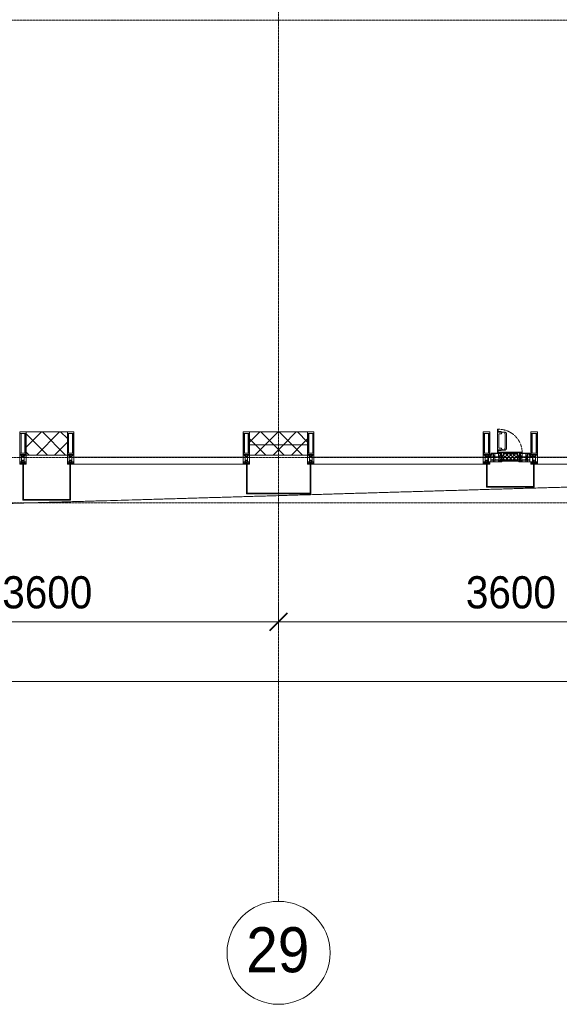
# Model space of a CAD drawing. Header units: millimetres. Extents: x 5617 to 109486, y 7718 to 230949.
# Tile 33 of 55: x 66720 to 70910, y 55653 to 63303. Entities that reach past the tile are written whole.
import ezdxf

# ---------------------------------------------------------------- set-up
doc = ezdxf.new("R2010")
doc.units = ezdxf.units.MM
for name, pattern in [('-D1-02х01', [3, 2, -1]), ('ADSK_Линия сетки', [25, 20, -2.5, 0, -2.5]), ('Линия сетки', [25, 20, -2.5, 0, -2.5])]:
    doc.linetypes.add(name, pattern=pattern)
for name, color, linetype, lineweight in [('Импосты витража', 7, 'Continuous', 18), ('Колонны', 7, 'Continuous', 18), ('Окна', 7, 'Continuous', 18), ('Оси', 7, 'Continuous', 9), ('Панели витража', 7, 'Continuous', 18), ('Размеры', 7, 'Continuous', 9), ('Размеры-100', 7, 'Continuous', 9), ('Стены разрез', 7, 'Continuous', 40), ('Стены штриховка', 7, 'Continuous', 40), ('Форма', 7, 'Continuous', 18), ('Элементы узлов', 7, 'Continuous', 18)]:
    doc.layers.add(name, color=color, linetype=linetype, lineweight=lineweight)
doc.styles.add('Arial', font='arial.ttf', dxfattribs={"width": 0.9, "height": 250})
doc.styles.add('Arial_1', font='arial.ttf', dxfattribs={"width": 0.9, "height": 350})
doc.dimstyles.new('Основной_2_5_мм', dxfattribs={"dimscale": 304.8, "dimtxt": 255.06485, "dimasz": 0.463911, "dimexe": 0.492126, "dimexo": 0.492126, "dimgap": 0.098425, "dimtad": 1, "dimdec": 0, "dimdsep": 46, "dimtxsty": 'Arial', "dimblk1": 'OBLIQUE', "dimblk2": 'OBLIQUE', "dimsah": 1, "dimcen": 0.09, "dimdle": 0.492126, "dimazin": 2, "dimtfac": 1, "dimtdec": 4, "dimtix": 1, "dimtmove": 0, "dimatfit": 3, "dimfxl": 1, "dimtvp": 1, "dimtolj": 1, "dimtzin": 0, "dimlwd": 20, "dimlwe": 20, "dimarcsym": 2})
pattern_1 = [(45, (0, 0), (-70.71068, 70.71068), []), (135, (0, 0), (-70.71068, -70.71068), [])]

# ---------------------------------------------------------------- blocks, each defined once
blk = doc.blocks.new('Rectangular Mullion - 50Wx250H-2623690-МКСС_K3_L23__76_050_')
at = {"layer": 'Элементы узлов', "color": 254, "lineweight": 5, "true_color": 0xcccccc}
for p, q in [((-25, 65.2), (-25, 250)), ((-25, 250), (0, 250)), ((-23, 237.3), (0, 237.3)), ((-23, 237.3), (-23, 73.6)), ((-14.9, 84), (-14.9, 237.3)), ((25, 250), (0, 250)), ((23, 237.3), (0, 237.3)), ((14.9, 84), (14.9, 237.3)), ((23, 237.3), (23, 73.6)), ((25, 65.2), (25, 250)), ((0, 84), (-23, 84)), ((0, 84), (23, 84)), ((-14, 65.2), (-25, 65.2)), ((-23.8, 14.6), (-25, 14.2)), ((-25, 0), (-25, 14.2)), ((-22.3, 17), (-23.8, 17)), ((-23.8, 17), (-23.8, 14.6)), ((-22.5, 10.6), (-23.8, 14.6)), ((-22.5, 10.6), (-23.7, 9.9)), ((-23.7, 1.3), (-23.7, 9.9)), ((-23.7, 1.3), (-11.8, 1.3)), ((-23.2, 10.2), (-22.5, 8)), ((-0.5, 73.6), (-23, 73.6)), ((-22.5, 8), (-22.5, 4.5)), ((-21.3, 4.5), (-22.5, 4.5)), ((-22.3, 17), (-22.3, 16)), ((-22.3, 16), (-21.3, 16)), ((-19, 17.6), (-21.3, 16)), ((-21.3, 4.5), (-21.3, 6.5)), ((-21.3, 6.5), (-14.2, 6.5)), ((-18.4, 16.6), (-19, 17.6)), ((-7.4, 16.6), (-18.4, 16.6)), ((-14.2, 6.5), (-14.2, 4.5)), ((-13.2, 4.5), (-14.2, 4.5)), ((-14, 71.3), (-14, 65.2)), ((-10, 71.3), (-14, 71.3)), ((-13.2, 4.5), (-12.2, 7.2)), ((-12.7, 7.6), (-11.3, 11.4)), ((-12.7, 7.6), (-11.8, 6.9)), ((-12.2, 9), (-12.2, 14.8)), ((-12.2, 14.8), (0, 14.8)), ((-11.8, 1.3), (-11.8, 6.9)), ((-10.5, 11.2), (-11.3, 11.4)), ((-10.5, 1.5), (-10.5, 11.2)), ((-4.8, 1.5), (-10.5, 1.5)), ((-10, 53), (-10, 71.3)), ((-8.7, 53), (-10, 53)), ((-10, 53), (-10, 17)), ((-10, 17), (-7.5, 17)), ((-8.7, 53), (-7, 54.7)), ((-8.5, 23), (-1.5, 30)), ((-8.5, 18.5), (-8.5, 23)), ((-7.5, 18.5), (-8.5, 18.5)), ((-7.5, 17), (-7.5, 18.5)), ((-7.4, 18), (-7.4, 16.6)), ((-2.6, 18), (-7.4, 18)), ((-7, 65.2), (-5.9, 67.3)), ((-7, 65.2), (-7, 54.7)), ((-4.1, 67.3), (-5.9, 67.3)), ((0, 8), (-4.8, 8)), ((-4.8, 1.5), (-4.8, 8)), ((-4.1, 67.3), (-2.9, 65.1)), ((-2.9, 65.1), (-2.9, 54.6)), ((-1.3, 53), (-2.9, 54.6)), ((-2.6, 18), (-2.6, 16.8)), ((-2.6, 16.8), (0, 16.8)), ((-1.5, 30), (0, 30)), ((0, 53), (-1.3, 53)), ((0, 53), (1.3, 53)), ((1.5, 30), (0, 30)), ((2.6, 16.8), (0, 16.8)), ((0, 14.8), (0, 16.8)), ((0, 14.8), (0, 16.8)), ((12.2, 14.8), (0, 14.8)), ((0, 0), (0, 8)), ((0, 8), (4.8, 8)), ((0, 0), (0, 8)), ((0.5, 73.6), (23, 73.6)), ((1.3, 53), (2.9, 54.6)), ((8.5, 23), (1.5, 30)), ((2.6, 18), (2.6, 16.8)), ((2.6, 18), (7.4, 18)), ((4.1, 67.3), (2.9, 65.1)), ((2.9, 65.1), (2.9, 54.6)), ((4.1, 67.3), (5.9, 67.3)), ((4.8, 1.5), (4.8, 8)), ((4.8, 1.5), (10.5, 1.5)), ((7, 65.2), (5.9, 67.3)), ((7, 65.2), (7, 54.7)), ((8.7, 53), (7, 54.7)), ((7.4, 18), (7.4, 16.6)), ((7.4, 16.6), (18.4, 16.6)), ((7.5, 18.5), (8.5, 18.5)), ((7.5, 17), (7.5, 18.5)), ((10, 17), (7.5, 17)), ((8.5, 18.5), (8.5, 23)), ((8.7, 53), (10, 53)), ((10, 71.3), (14, 71.3)), ((10, 53), (10, 71.3)), ((10, 53), (10, 17)), ((10.5, 11.2), (11.3, 11.4)), ((10.5, 1.5), (10.5, 11.2)), ((12.7, 7.6), (11.3, 11.4)), ((12.7, 7.6), (11.8, 6.9)), ((11.8, 1.3), (11.8, 6.9)), ((23.7, 1.3), (11.8, 1.3)), ((12.2, 9), (12.2, 14.8)), ((13.2, 4.5), (12.2, 7.2)), ((13.2, 4.5), (14.2, 4.5)), ((14, 71.3), (14, 65.2)), ((14, 65.2), (25, 65.2)), ((21.3, 6.5), (14.2, 6.5)), ((14.2, 6.5), (14.2, 4.5)), ((18.4, 16.6), (19, 17.6)), ((19, 17.6), (21.3, 16)), ((22.3, 16), (21.3, 16)), ((21.3, 4.5), (21.3, 6.5)), ((21.3, 4.5), (22.5, 4.5)), ((22.3, 17), (22.3, 16)), ((22.3, 17), (23.8, 17)), ((22.5, 10.6), (23.8, 14.6)), ((22.5, 10.6), (23.7, 9.9)), ((23.2, 10.2), (22.5, 8)), ((22.5, 8), (22.5, 4.5)), ((23.7, 1.3), (23.7, 9.9)), ((23.8, 17), (23.8, 14.6)), ((23.8, 14.6), (25, 14.2)), ((25, 0), (25, 14.2)), ((-25, 0), (0, 0)), ((25, 0), (0, 0))]:
    blk.add_line(p, q, dxfattribs=at)
for centre, start, end in [((-0.5, 73.1), 360, 90), ((0.5, 73.1), 90, 180)]:
    blk.add_arc(centre, 0.5, start, end, dxfattribs=at)
blk = doc.blocks.new('Rectangular Mullion - R_StandardFrame_50Wx250H-4646277-МКСС_K3_L23__76_050_')
at = {"layer": 'Импосты витража', "color": 254, "lineweight": 5, "true_color": 0xcccccc}
for p, q in [((-25, 0), (-25, 250)), ((-25, 250), (25, 250)), ((25, 250), (25, 0)), ((0, 0), (-25, 0)), ((25, 0), (5, 0))]:
    blk.add_line(p, q, dxfattribs=at)
blk = doc.blocks.new('Rectangular Mullion - R_StandardFrame_50Wx250H-V33-МКСС_K3_L23__76_050_')
at = {"layer": 'Импосты витража', "color": 254, "lineweight": 5, "true_color": 0xcccccc}
for p, q in [((-25, 0), (-25, 250)), ((-25, 250), (25, 250)), ((25, 250), (25, 0)), ((-5, 0), (-25, 0)), ((25, 0), (0, 0))]:
    blk.add_line(p, q, dxfattribs=at)
blk = doc.blocks.new('System Panel - A_PAN_Glass-6437755-МКСС_K3_L23__76_050_')
at = {"layer": 'Панели витража', "color": 254, "lineweight": 5, "true_color": 0xcccccc}
for p, q in [((657.5, 0), (-657.5, 0)), ((-657.5, 0), (-657.5, -55)), ((657.5, -55), (657.5, 0)), ((-657.5, -55), (657.5, -55))]:
    blk.add_line(p, q, dxfattribs=at)
blk = doc.blocks.new('A_PAN_Створка - 383мм 7_1-V44-МКСС_K3_L23__76_050_')
at = {"layer": 'Панели витража', "lineweight": 5, "true_color": 0xcccccc}
h = blk.add_hatch(dxfattribs=at)
h.set_pattern_fill('FP_13', color=254, style=0, pattern_type=2)
h.set_pattern_definition([(225, (116950, 59850), (14.1421356, -14.1421356), []), (315, (116950, 59850), (14.1421356, 14.1421356), [])])
h.paths.add_polyline_path([(-54.5, -31.8), (-54.9, -34.1), (-57.2, -36.4), (-57.2, -60.8), (-54.6, -63.4), (-53.6, -82.7), (54.6, -81.8), (54.6, -63.4), (57.2, -60.8), (57.2, -36.4), (54.9, -34.1), (54.3, -31.8)])
at = {"layer": 'Окна', "color": 254, "lineweight": 5, "true_color": 0xcccccc}
for p, q in [((-67.9, -17), (-171, -17)), ((-171, -17), (-171, -57)), ((-171, -18.5), (-153.5, -18.5)), ((-171, -55.5), (-152, -55.5)), ((-171, -57), (-156, -57)), ((-153.5, -18.5), (-152, -20)), ((-153, -60), (-153, -73.5)), ((-153, -73.5), (-150, -73.5)), ((-152, -20), (-152, -73.5)), ((-150.5, -17), (-150.5, -29.4)), ((-132.4, -18.6), (-150.5, -18.6)), ((-150.5, -29.4), (-132.4, -29.4)), ((-150.5, -33.6), (-150.5, -68)), ((-136.3, -33.6), (-150.5, -33.6)), ((-136.4, -52.4), (-150.5, -52.4)), ((-150.5, -56.6), (-132.4, -56.6)), ((-150.5, -68), (-143.5, -68)), ((-150.5, -69.5), (-150.5, -73.5)), ((-145, -69.5), (-150.5, -69.5)), ((-150, -73.5), (-150, -84)), ((-145, -69.5), (-145, -79.5)), ((-143.5, -68), (-143.5, -81)), ((-137.2, -31), (-135.8, -35)), ((-132.5, -31), (-137.2, -31)), ((-137.2, -54.8), (-135.8, -50.8)), ((-132.5, -54.8), (-137.2, -54.8)), ((-132.1, -36.8), (-135.8, -35)), ((-132.1, -49), (-135.8, -50.8)), ((-132.5, -31.9), (-133.4, -33.7)), ((-133.4, -33.7), (-130.1, -35.3)), ((-133.4, -52), (-130.1, -50.4)), ((-132.5, -53.8), (-133.4, -52)), ((-132.5, -31.9), (-132.5, -31)), ((-132.5, -53.8), (-132.5, -54.8)), ((-132.4, -29.4), (-132.4, -18.6)), ((-132.4, -56.6), (-132.4, -82.5)), ((-132.1, -49), (-132.1, -36.8)), ((-131, -18.2), (-131, -29.5)), ((-120.8, -18.2), (-131, -18.2)), ((-131, -29.5), (-120.8, -29.5)), ((-131, -30.9), (-131, -33)), ((-120.8, -30.9), (-131, -30.9)), ((-129.4, -34.6), (-131, -33)), ((-129.4, -51.1), (-131, -52.7)), ((-131, -55.1), (-131, -52.7)), ((-120.8, -55.1), (-131, -55.1)), ((-131, -56.5), (-131, -62.6)), ((-131, -56.5), (-120.8, -56.5)), ((-120.8, -62.6), (-131, -62.6)), ((-131, -64.6), (-120.8, -64.6)), ((-131, -82.5), (-131, -64.6)), ((-130.1, -35.3), (-129.4, -34.6)), ((-130.1, -35.3), (-130.1, -50.4)), ((-130.1, -50.4), (-129.4, -51.1)), ((-122.4, -34.6), (-120.8, -33)), ((-121.7, -35.3), (-122.4, -34.6)), ((-121.7, -50.4), (-122.4, -51.1)), ((-122.4, -51.1), (-120.8, -52.7)), ((-118.4, -33.7), (-121.7, -35.3)), ((-121.7, -35.3), (-121.7, -50.4)), ((-118.4, -52), (-121.7, -50.4)), ((-120.8, -18.2), (-120.8, -29.5)), ((-120.8, -30.9), (-120.8, -33)), ((-120.8, -55.1), (-120.8, -52.7)), ((-120.8, -56.5), (-120.8, -62.6)), ((-120.8, -82.5), (-120.8, -64.6)), ((-119.7, -36.8), (-115.9, -35)), ((-119.7, -49), (-119.7, -36.8)), ((-119.7, -49), (-115.9, -50.8)), ((-119.3, -18.6), (-92.5, -18.6)), ((-119.3, -29.4), (-119.3, -18.6)), ((-92.5, -29.4), (-119.3, -29.4)), ((-119.3, -31), (-114.6, -31)), ((-119.3, -31.9), (-119.3, -31)), ((-119.3, -31.9), (-118.4, -33.7)), ((-119.3, -53.8), (-118.4, -52)), ((-119.3, -53.8), (-119.3, -54.8)), ((-119.3, -54.8), (-114.6, -54.8)), ((-119.3, -56.6), (-119.3, -82.5)), ((-92.5, -56.6), (-119.3, -56.6)), ((-114.6, -31), (-115.9, -35)), ((-114.6, -54.8), (-115.9, -50.8)), ((-94.1, -33.5), (-115.4, -33.5)), ((-94.1, -52.5), (-115.3, -52.5)), ((-89.9, -35.1), (-94.1, -33.5)), ((-89.9, -50.9), (-94.1, -52.5)), ((-92.5, -18.6), (-92.5, -29.4)), ((-92.5, -56.6), (-92.5, -82.5)), ((-90.8, -18.5), (-90.8, -29.4)), ((-87.3, -18.5), (-90.8, -18.5)), ((-90.8, -29.4), (-85.9, -29.4)), ((-90.8, -56.6), (-85.9, -56.6)), ((-90.8, -62.7), (-90.8, -56.6)), ((-80.4, -62.7), (-90.8, -62.7)), ((-90.8, -64.6), (-90.8, -82.5)), ((-80.1, -64.6), (-90.8, -64.6)), ((-89.9, -32.5), (-89.9, -35.1)), ((-85.9, -32.5), (-89.9, -32.5)), ((-89.9, -35.1), (-89.9, -50.9)), ((-89.9, -52.2), (-89.9, -50.9)), ((-89.9, -52.2), (-88.6, -53.5)), ((-85.9, -53.5), (-88.6, -53.5)), ((-87.3, -20.4), (-87.3, -18.5)), ((-87.3, -20.4), (-87.3, -21.9)), ((-84.8, -20.4), (-87.3, -20.4)), ((-87.3, -21.9), (-85.9, -21.9)), ((-85.9, -18.2), (-85.9, -20.4)), ((-75.9, -18.2), (-85.9, -18.2)), ((-85.9, -21.9), (-85.9, -29.4)), ((-85.9, -29.4), (-85.9, -32.5)), ((-85.9, -53.5), (-78, -45.6)), ((-85.9, -56.6), (-85.9, -53.5)), ((-83.4, -20.4), (-84.8, -20.4)), ((-70, -33.8), (-83.4, -20.4)), ((-80.4, -61.1), (-80.4, -62.7)), ((-78, -61.1), (-80.4, -61.1)), ((-80.1, -66.1), (-80.1, -64.6)), ((-78, -66.1), (-80.1, -66.1)), ((-78, -84), (-78, -23.5)), ((-78, -23.5), (-67.9, -23.5)), ((-78, -36.8), (-70, -36.8)), ((-78, -45.6), (-78, -36.8)), ((-78, -66.1), (-78, -61.1)), ((-75.9, -21.5), (-75.9, -18.2)), ((-75.9, -21.5), (-75.9, -23.5)), ((-74.9, -21.5), (-75.9, -21.5)), ((-75.9, -23.5), (-73, -23.5)), ((-74.9, -17.9), (-74.9, -21.5)), ((-68.9, -17.9), (-74.9, -17.9)), ((-70, -62.5), (-73.9, -62.5)), ((-73.9, -62.5), (-73.9, -87.5)), ((-67.2, -29.3), (-73, -23.5)), ((-61.4, -23.5), (-70, -32.1)), ((-70, -32.1), (-70, -62.5)), ((-70, -36.8), (-70, -33.8)), ((-68.9, -21.5), (-68.9, -17.9)), ((-67.9, -21.5), (-68.9, -21.5)), ((-61.4, -23.5), (-67.9, -17)), ((-67.9, -17), (-67.9, -23.5)), ((-67.9, -21.5), (-67.9, -23.5)), ((-67.9, -23.5), (-64.6, -26.8)), ((-67.9, -23.5), (-64.6, -26.8)), ((-64.6, -26.8), (-67.2, -29.3)), ((-64.6, -26.8), (-61.4, -23.5)), ((61.4, -23.5), (-61.4, -23.5)), ((67.9, -17), (61.4, -23.5)), ((70, -32.1), (61.4, -23.5)), ((61.4, -23.5), (64.6, -26.8)), ((67.9, -23.5), (64.6, -26.8)), ((64.6, -26.8), (67.9, -23.5)), ((64.6, -26.8), (67.2, -29.3)), ((67.2, -29.3), (73, -23.5)), ((67.9, -23.5), (67.9, -17)), ((171, -17), (67.9, -17)), ((67.9, -21.5), (67.9, -23.5)), ((67.9, -21.5), (68.9, -21.5)), ((67.9, -23.5), (78, -23.5)), ((68.9, -17.9), (74.9, -17.9)), ((68.9, -21.5), (68.9, -17.9)), ((70, -33.8), (83.4, -20.4)), ((70, -62.5), (70, -32.1)), ((70, -36.8), (70, -33.8)), ((78, -36.8), (70, -36.8)), ((73.9, -62.5), (70, -62.5)), ((75.9, -23.5), (73, -23.5)), ((73.9, -87.5), (73.9, -62.5)), ((74.9, -17.9), (74.9, -21.5)), ((74.9, -21.5), (75.9, -21.5)), ((75.9, -18.2), (85.9, -18.2)), ((75.9, -21.5), (75.9, -18.2)), ((75.9, -21.5), (75.9, -23.5)), ((78, -23.5), (78, -84)), ((78, -45.6), (78, -36.8)), ((85.9, -53.5), (78, -45.6)), ((78, -61.1), (80.4, -61.1)), ((78, -66.1), (78, -61.1)), ((78, -66.1), (80.1, -66.1)), ((80.1, -64.6), (90.8, -64.6)), ((80.1, -66.1), (80.1, -64.6)), ((80.4, -61.1), (80.4, -62.7)), ((80.4, -62.7), (90.8, -62.7)), ((83.4, -20.4), (84.8, -20.4)), ((84.8, -20.4), (87.3, -20.4)), ((85.9, -18.2), (85.9, -20.4)), ((85.9, -21.9), (85.9, -29.4)), ((87.3, -21.9), (85.9, -21.9)), ((85.9, -29.4), (85.9, -32.5)), ((90.8, -29.4), (85.9, -29.4)), ((85.9, -32.5), (89.9, -32.5)), ((85.9, -53.5), (88.6, -53.5)), ((85.9, -56.6), (85.9, -53.5)), ((90.8, -56.6), (85.9, -56.6)), ((87.3, -18.5), (90.8, -18.5)), ((87.3, -20.4), (87.3, -18.5)), ((87.3, -20.4), (87.3, -21.9)), ((89.9, -52.2), (88.6, -53.5)), ((89.9, -32.5), (89.9, -35.1)), ((89.9, -35.1), (94.1, -33.5)), ((89.9, -35.1), (89.9, -50.9)), ((89.9, -50.9), (94.1, -52.5)), ((89.9, -52.2), (89.9, -50.9)), ((90.8, -18.5), (90.8, -29.4)), ((90.8, -62.7), (90.8, -56.6)), ((90.8, -64.6), (90.8, -82.5)), ((92.5, -18.6), (92.5, -29.4)), ((119.3, -18.6), (92.5, -18.6)), ((92.5, -29.4), (119.3, -29.4)), ((92.5, -56.6), (119.3, -56.6)), ((92.5, -56.6), (92.5, -82.5)), ((94.1, -33.5), (115.4, -33.5)), ((94.1, -52.5), (115.3, -52.5)), ((114.6, -31), (115.9, -35)), ((119.3, -31), (114.6, -31)), ((114.6, -54.8), (115.9, -50.8)), ((119.3, -54.8), (114.6, -54.8)), ((119.7, -36.8), (115.9, -35)), ((119.7, -49), (115.9, -50.8)), ((119.3, -31.9), (118.4, -33.7)), ((118.4, -33.7), (121.7, -35.3)), ((118.4, -52), (121.7, -50.4)), ((119.3, -53.8), (118.4, -52)), ((119.3, -29.4), (119.3, -18.6)), ((119.3, -31.9), (119.3, -31)), ((119.3, -53.8), (119.3, -54.8)), ((119.3, -56.6), (119.3, -82.5)), ((119.7, -49), (119.7, -36.8)), ((120.8, -18.2), (120.8, -29.5)), ((120.8, -18.2), (131, -18.2)), ((131, -29.5), (120.8, -29.5)), ((120.8, -30.9), (120.8, -33)), ((120.8, -30.9), (131, -30.9)), ((122.4, -34.6), (120.8, -33)), ((122.4, -51.1), (120.8, -52.7)), ((120.8, -55.1), (120.8, -52.7)), ((120.8, -55.1), (131, -55.1)), ((120.8, -56.5), (120.8, -62.6)), ((131, -56.5), (120.8, -56.5)), ((120.8, -62.6), (131, -62.6)), ((120.8, -82.5), (120.8, -64.6)), ((131, -64.6), (120.8, -64.6)), ((121.7, -35.3), (122.4, -34.6)), ((121.7, -35.3), (121.7, -50.4)), ((121.7, -50.4), (122.4, -51.1)), ((129.4, -34.6), (131, -33)), ((130.1, -35.3), (129.4, -34.6)), ((130.1, -50.4), (129.4, -51.1)), ((129.4, -51.1), (131, -52.7)), ((133.4, -33.7), (130.1, -35.3)), ((130.1, -35.3), (130.1, -50.4)), ((133.4, -52), (130.1, -50.4)), ((131, -18.2), (131, -29.5)), ((131, -30.9), (131, -33)), ((131, -55.1), (131, -52.7)), ((131, -56.5), (131, -62.6)), ((131, -82.5), (131, -64.6)), ((132.1, -36.8), (135.8, -35)), ((132.1, -49), (132.1, -36.8)), ((132.1, -49), (135.8, -50.8)), ((132.4, -18.6), (150.5, -18.6)), ((132.4, -29.4), (132.4, -18.6)), ((150.5, -29.4), (132.4, -29.4)), ((150.5, -56.6), (132.4, -56.6)), ((132.4, -56.6), (132.4, -82.5)), ((132.5, -31), (137.2, -31)), ((132.5, -31.9), (132.5, -31)), ((132.5, -31.9), (133.4, -33.7)), ((132.5, -53.8), (133.4, -52)), ((132.5, -53.8), (132.5, -54.8)), ((132.5, -54.8), (137.2, -54.8)), ((137.2, -31), (135.8, -35)), ((137.2, -54.8), (135.8, -50.8)), ((136.3, -33.6), (150.5, -33.6)), ((136.4, -52.4), (150.5, -52.4)), ((143.5, -68), (143.5, -81)), ((150.5, -68), (143.5, -68)), ((145, -69.5), (150.5, -69.5)), ((145, -69.5), (145, -79.5)), ((150, -84), (150, -73.5)), ((150, -73.5), (153, -73.5)), ((150.5, -17), (150.5, -29.4)), ((150.5, -33.6), (150.5, -68)), ((150.5, -69.5), (150.5, -73.5)), ((153.5, -18.5), (152, -20)), ((152, -20), (152, -73.5)), ((171, -55.5), (152, -55.5)), ((153, -73.5), (153, -60)), ((171, -18.5), (153.5, -18.5)), ((156, -57), (171, -57)), ((171, -57), (171, -17)), ((-150, -84), (-78, -84)), ((-148.5, -81), (-148.5, -82.5)), ((-143.5, -81), (-148.5, -81)), ((-148.5, -82.5), (-132.4, -82.5)), ((-131, -82.5), (-120.8, -82.5)), ((-119.3, -82.5), (-92.5, -82.5)), ((-73.9, -87.5), (-91.5, -87.5)), ((-91.5, -87.5), (-91.5, -92)), ((-91.5, -92), (91.5, -92)), ((-90.8, -82.5), (-79.5, -82.5)), ((-78, -84), (-85, -84)), ((-85, -84), (-85, -87.5)), ((-85, -87.5), (-78, -87.5)), ((-79.5, -80.6), (-78, -80.6)), ((-79.5, -82.5), (-79.5, -80.6)), ((-78, -87.5), (-78, -84)), ((91.5, -87.5), (73.9, -87.5)), ((79.5, -80.6), (78, -80.6)), ((78, -87.5), (78, -84)), ((78, -84), (85, -84)), ((78, -84), (150, -84)), ((85, -87.5), (78, -87.5)), ((79.5, -82.5), (79.5, -80.6)), ((90.8, -82.5), (79.5, -82.5)), ((85, -84), (85, -87.5)), ((91.5, -92), (91.5, -87.5)), ((119.3, -82.5), (92.5, -82.5)), ((131, -82.5), (120.8, -82.5)), ((148.5, -82.5), (132.4, -82.5)), ((143.5, -81), (148.5, -81)), ((148.5, -81), (148.5, -82.5))]:
    blk.add_line(p, q, dxfattribs=at)
at = {"layer": 'Окна', "color": 7, "lineweight": 5, "true_color": 0xf4f4f4}
for p, q in [((39.7, -109), (31.1, -117.6)), ((31.1, -117.6), (31.1, -240.4)), ((41.4, -123.8), (39.1, -124.2)), ((39.1, -179), (39.1, -124.2)), ((70.1, -109), (39.7, -109)), ((41.4, -123.8), (43.5, -121.7)), ((45, -113.3), (42.3, -118.2)), ((42.3, -118.2), (43.5, -121.7)), ((45.9, -111.2), (45, -113.3)), ((63.3, -111.2), (45.9, -111.2)), ((64.1, -113), (63.3, -111.2)), ((64.1, -113), (66.7, -117)), ((66.7, -117), (68.6, -118.3)), ((68.6, -118.3), (68.6, -121.6)), ((68.6, -121.6), (71.1, -124.1)), ((70.1, -105.1), (70.1, -109)), ((95.1, -105.1), (70.1, -105.1)), ((71.1, -124.1), (89.5, -124.1)), ((74.1, -109.6), (74.1, -105.1)), ((89.1, -109.6), (74.1, -109.6)), ((89.1, -105.1), (89.1, -109.6)), ((89.5, -124.1), (90.6, -125.2)), ((90.6, -125.2), (90.6, -232.8)), ((93.1, -109.6), (93.1, -105.1)), ((97.9, -109.6), (93.1, -109.6)), ((95.1, -87.5), (95.1, -105.1)), ((99.6, -87.5), (95.1, -87.5)), ((97.9, -95.6), (95.1, -95.6)), ((97.9, -95.6), (97.9, -109.6)), ((99.6, -270.5), (99.6, -87.5)), ((39.1, -179), (39.1, -233.8)), ((39.7, -249), (31.1, -240.4)), ((41.4, -234.2), (39.1, -233.8)), ((70.1, -249), (39.7, -249)), ((41.4, -234.2), (43.5, -236.3)), ((42.3, -239.8), (43.5, -236.3)), ((45, -244.7), (42.3, -239.8)), ((45.9, -246.8), (45, -244.7)), ((63.3, -246.8), (45.9, -246.8)), ((64.1, -245), (63.3, -246.8)), ((64.1, -245), (66.7, -241)), ((66.7, -241), (68.6, -239.7)), ((68.6, -236.4), (71.1, -233.9)), ((68.6, -239.7), (68.6, -236.4)), ((70.1, -252.9), (70.1, -249)), ((95.1, -252.9), (70.1, -252.9)), ((71.1, -233.9), (89.5, -233.9)), ((74.1, -248.4), (74.1, -252.9)), ((89.1, -248.4), (74.1, -248.4)), ((89.1, -252.9), (89.1, -248.4)), ((89.5, -233.9), (90.6, -232.8)), ((93.1, -248.4), (93.1, -252.9)), ((97.9, -248.4), (93.1, -248.4)), ((95.1, -270.5), (95.1, -252.9)), ((97.9, -262.4), (95.1, -262.4)), ((99.6, -270.5), (95.1, -270.5)), ((97.9, -262.4), (97.9, -248.4))]:
    blk.add_line(p, q, dxfattribs=at)
at = {"layer": 'Окна', "color": 254, "lineweight": 5, "true_color": 0xcccccc}
for centre, start, end in [((-156, -60), 0, 90), ((156, -60), 90, 180)]:
    blk.add_arc(centre, 3, start, end, dxfattribs=at)
at = {"layer": 'Окна', "color": 254, "linetype": '-D1-02х01', "lineweight": 5, "true_color": 0xcccccc}
blk.add_arc((91.4, -87.5), 183, 181.40905, 271.14454, dxfattribs=at)
at = {"layer": 'Элементы узлов', "color": 254, "lineweight": 5, "true_color": 0xcccccc}
for p, q in [((-73.9, -62.5), (-70, -62.5)), ((-73.9, -87.5), (-73.9, -62.5)), ((-69.4, -66.5), (-73.9, -66.5)), ((-70, -32.1), (-61.4, -23.5)), ((-70, -62.5), (-70, -32.1)), ((-69.4, -81.5), (-69.4, -66.5)), ((-61.7, -62.5), (-67.9, -62.5)), ((-67.9, -62.5), (-67.9, -89.3)), ((-67.8, -38.3), (-65.7, -37.4)), ((-67.8, -55.7), (-67.8, -38.3)), ((-66, -56.5), (-67.8, -55.7)), ((-66, -56.5), (-62, -59.1)), ((-65.7, -37.4), (-60.8, -34.7)), ((-62, -59.1), (-60.7, -61)), ((-61.7, -64.9), (-61.7, -62.5)), ((-60.1, -67.7), (-61.7, -64.9)), ((61.4, -23.5), (-61.4, -23.5)), ((-60.8, -34.7), (-57.3, -35.9)), ((-60.7, -61), (-57.4, -61)), ((-56.4, -67.7), (-60.1, -67.7)), ((-57.4, -61), (-54.9, -63.5)), ((-55.2, -33.8), (-57.3, -35.9)), ((-54.9, -34.1), (-57.2, -36.4)), ((-57.2, -36.4), (-57.2, -60.8)), ((-57.2, -60.8), (-54.6, -63.4)), ((-56.4, -89.4), (-56.4, -67.7)), ((-55.2, -33.8), (-54.8, -31.5)), ((-54.9, -25.8), (-53.9, -24.8)), ((-54.9, -29.5), (-54.9, -25.8)), ((-53.9, -30.5), (-54.9, -29.5)), ((-54.5, -31.8), (-54.9, -34.1)), ((-54.9, -63.5), (-54.9, -81.9)), ((0, -31.5), (-54.8, -31.5)), ((-54.6, -63.4), (-54.6, -81.8)), ((54.5, -31.8), (-54.5, -31.8)), ((-53.9, -24.8), (53.9, -24.8)), ((53.9, -30.5), (-53.9, -30.5)), ((0, -31.5), (54.8, -31.5)), ((54.9, -25.8), (53.9, -24.8)), ((53.9, -30.5), (54.9, -29.5)), ((54.9, -34.1), (54.5, -31.8)), ((54.6, -63.4), (57.2, -60.8)), ((54.6, -81.8), (54.6, -63.4)), ((55.2, -33.8), (54.8, -31.5)), ((54.9, -29.5), (54.9, -25.8)), ((57.2, -36.4), (54.9, -34.1)), ((57.4, -61), (54.9, -63.5)), ((54.9, -63.5), (54.9, -81.9)), ((55.2, -33.8), (57.3, -35.9)), ((56.4, -67.7), (60.1, -67.7)), ((56.4, -89.4), (56.4, -67.7)), ((57.2, -60.8), (57.2, -36.4)), ((60.8, -34.7), (57.3, -35.9)), ((60.7, -61), (57.4, -61)), ((60.1, -67.7), (61.7, -64.9)), ((62, -59.1), (60.7, -61)), ((65.7, -37.4), (60.8, -34.7)), ((70, -32.1), (61.4, -23.5)), ((61.7, -62.5), (67.9, -62.5)), ((61.7, -64.9), (61.7, -62.5)), ((66, -56.5), (62, -59.1)), ((67.8, -38.3), (65.7, -37.4)), ((66, -56.5), (67.8, -55.7)), ((67.8, -55.7), (67.8, -38.3)), ((67.9, -62.5), (67.9, -89.3)), ((69.4, -66.5), (73.9, -66.5)), ((69.4, -81.5), (69.4, -66.5)), ((70, -62.5), (70, -32.1)), ((73.9, -62.5), (70, -62.5)), ((73.9, -87.5), (73.9, -62.5)), ((-91.5, -87.5), (-73.9, -87.5)), ((-91.5, -92), (-91.5, -87.5)), ((-91.5, -92), (91.5, -92)), ((-83.4, -90.3), (-83.4, -87.5)), ((-83.4, -90.3), (-69.4, -90.3)), ((-73.9, -81.5), (-69.4, -81.5)), ((-69.4, -85.5), (-73.9, -85.5)), ((-69.4, -90.3), (-69.4, -85.5)), ((-67.9, -89.3), (-66.9, -90.3)), ((-66.9, -90.3), (-57.4, -90.3)), ((-57.4, -90.3), (-56.4, -89.4)), ((-54.9, -81.9), (-53.8, -83)), ((-54.9, -85.6), (-53.9, -84.6)), ((-54.9, -89.3), (-54.9, -85.6)), ((-53.9, -90.3), (-54.9, -89.3)), ((-54.6, -81.8), (-53.6, -82.7)), ((-53.9, -84.6), (53.9, -84.6)), ((53.9, -90.3), (-53.9, -90.3)), ((53.8, -83), (-53.8, -83)), ((-53.6, -82.7), (53.6, -82.7)), ((53.6, -82.7), (54.6, -81.8)), ((54.9, -81.9), (53.8, -83)), ((54.9, -85.6), (53.9, -84.6)), ((53.9, -90.3), (54.9, -89.3)), ((54.9, -89.3), (54.9, -85.6)), ((57.4, -90.3), (56.4, -89.4)), ((66.9, -90.3), (57.4, -90.3)), ((67.9, -89.3), (66.9, -90.3)), ((73.9, -81.5), (69.4, -81.5)), ((69.4, -85.5), (73.9, -85.5)), ((69.4, -90.3), (69.4, -85.5)), ((83.4, -90.3), (69.4, -90.3)), ((91.5, -87.5), (73.9, -87.5)), ((83.4, -90.3), (83.4, -87.5)), ((91.5, -92), (91.5, -87.5))]:
    blk.add_line(p, q, dxfattribs=at)
blk = doc.blocks.new('Rectangular Mullion - R_StandardFrame_50Wx250H-V34-МКСС_K3_L23__76_050_')
at = {"layer": 'Импосты витража', "color": 254, "lineweight": 5, "true_color": 0xcccccc}
for p, q in [((-25, 0), (-25, 250)), ((-25, 250), (25, 250)), ((25, 250), (25, 57)), ((0, 0), (-25, 0)), ((25, 0), (5, 0)), ((25, 17), (25, 0))]:
    blk.add_line(p, q, dxfattribs=at)
blk = doc.blocks.new('Rectangular Mullion - R_StandardFrame_50Wx250H-V35-МКСС_K3_L23__76_050_')
at = {"layer": 'Импосты витража', "color": 254, "lineweight": 5, "true_color": 0xcccccc}
for p, q in [((-25, 57), (-25, 250)), ((-25, 250), (25, 250)), ((25, 250), (25, 0)), ((-25, 0), (-25, 17)), ((-5, 0), (-25, 0)), ((25, 0), (0, 0))]:
    blk.add_line(p, q, dxfattribs=at)
blk = doc.blocks.new('A_SLK_PAN_Type1 - Прямой тип панели-5878342-МКСС_K3_L23__76_050_')
at = {"layer": 'Колонны', "color": 254, "lineweight": 5, "true_color": 0xcccccc}
for p, q in [((-180, 0), (-185, 0)), ((-185, 0), (-185, -280)), ((-180, -275), (-180, 0)), ((180, 0), (180, -275)), ((185, 0), (180, 0)), ((185, -280), (185, 0)), ((-185, -280), (185, -280)), ((180, -275), (-180, -275))]:
    blk.add_line(p, q, dxfattribs=at)
blk = doc.blocks.new('A_SLK_PAN_Type1 - Прямой тип панели-5878343-МКСС_K3_L23__76_050_')
at = {"layer": 'Колонны', "color": 254, "lineweight": 5, "true_color": 0xcccccc}
for p, q in [((-245, 0), (-250, 0)), ((-250, 0), (-250, -230)), ((-245, -225), (-245, 0)), ((245, 0), (245, -225)), ((250, 0), (245, 0)), ((250, -230), (250, 0)), ((245, -225), (-245, -225)), ((-250, -230), (250, -230))]:
    blk.add_line(p, q, dxfattribs=at)
blk = doc.blocks.new('A_SLK_PAN_Type1 - Прямой тип панели с перфорацией Ф1_1-6626343-МКСС_K3_L23__76_050_')
at = {"layer": 'Колонны', "color": 254, "lineweight": 5, "true_color": 0xcccccc}
for p, q in [((-180, 0), (-185, 0)), ((-185, 0), (-185, -180)), ((-180, -175), (-180, 0)), ((180, 0), (180, -175)), ((185, 0), (180, 0)), ((185, -180), (185, 0)), ((-185, -180), (185, -180)), ((180, -175), (-180, -175))]:
    blk.add_line(p, q, dxfattribs=at)
blk = doc.blocks.new('135_SLK_K3_AR_FCD_rvt-1-МКСС_K3_L23__76_050_')
at = {"layer": 'Стены разрез', "lineweight": 5, "true_color": 0xcccccc}
h = blk.add_hatch(dxfattribs=at)
h.set_pattern_fill('FP_5', color=254, style=0, pattern_type=2)
h.set_pattern_definition(pattern_1)
h.paths.add_polyline_path([(113510, 59920), (113510, 60100), (113190, 60100), (113190, 59920), (113403.9, 59920)])
h = blk.add_hatch(dxfattribs=at)
h.set_pattern_fill('FP_5', color=254, style=0, pattern_type=2)
h.set_pattern_definition(pattern_1)
h.paths.add_polyline_path([(115375, 60000), (115375, 60100), (114925, 60100), (114925, 60000), (115241.7, 60000)])
h = blk.add_hatch(dxfattribs=at)
h.set_pattern_fill('FP_5', color=254, style=0, pattern_type=2)
h.set_pattern_definition(pattern_1)
h.paths.add_polyline_path([(115375, 59920), (115375, 60000), (114925, 60000), (114925, 59920), (115241.7, 59920)])
at = {"layer": 'Стены разрез', "color": 254, "lineweight": 9, "true_color": 0xcccccc}
for p, q in [((113510, 60100), (113190, 60100)), ((113190, 60100), (113190, 59920)), ((113510, 59920), (113510, 60100)), ((115375, 60100), (114925, 60100)), ((114925, 60100), (114925, 59920)), ((115375, 59920), (115375, 60100)), ((113190, 59920), (113510, 59920)), ((114925, 59920), (115375, 59920))]:
    blk.add_line(p, q, dxfattribs=at)
at = {"layer": 'Стены штриховка', "color": 254, "lineweight": 9, "true_color": 0xcccccc}
blk.add_line((114925, 60000), (115375, 60000), dxfattribs=at)
at = {"layer": 'Форма', "color": 254, "lineweight": 9, "true_color": 0xcccccc}
blk.add_open_spline([(97113.1, 59300), (97377.7, 59299), (97941.1, 59297.4), (98803.3, 59297.3), (99998.6, 59300.3), (101492.7, 59309.9), (103285.5, 59329.7), (105675.8, 59365.7), (108065.9, 59414.4), (110455.8, 59472.8), (111800.1, 59508.7), (112621.5, 59531.6), (112920.2, 59540.1), (113106.9, 59545.4), (113256.3, 59549.6), (113368.2, 59552.8), (113480.2, 59556), (113592.3, 59559.3), (113704.3, 59562.5), (113853.6, 59566.8), (114003, 59571.2), (114152.4, 59575.5), (114264.3, 59578.8), (114376.3, 59582.1), (114488.4, 59585.4), (114600.4, 59588.7), (114712.4, 59592), (114824.4, 59595.3), (114936.4, 59598.6), (115048.5, 59601.9), (115160.4, 59605.2), (115272.4, 59608.6), (115384.5, 59611.9), (115496.5, 59615.2), (115608.5, 59618.6), (115720.4, 59621.9), (115832.5, 59625.2), (115944.6, 59628.5), (116056.5, 59631.9), (116168.4, 59635.2), (116280.5, 59638.5), (116392.6, 59641.8), (116504.5, 59645.2), (116616.4, 59648.5), (116728.6, 59651.8), (116840.6, 59655.1), (116952.5, 59658.3), (117045.8, 59661.1), (117120.5, 59663.2), (117176.6, 59664.9), (117232.7, 59666.5), (117307.3, 59668.6), (117400.6, 59671.3), (117493.8, 59674), (117568.5, 59676.1), (117643.4, 59678.3), (117736.8, 59680.9), (117848.6, 59684), (117941.9, 59686.6), (118016.6, 59688.7), (118072.8, 59690.2), (118128.9, 59691.7), (118203.5, 59693.8), (118296.6, 59696.3), (118389.8, 59698.7), (118464.6, 59700.7), (118511.5, 59701.9), (118549, 59702.8), (118586.4, 59703.8), (118633, 59705), (118688.8, 59706.4), (118744.6, 59707.8), (118800.5, 59709.1), (118856.4, 59710.5), (118903.2, 59711.6), (118940.7, 59712.5), (118969, 59713.1), (118997.2, 59713.8), (119034.6, 59714.7), (119081.1, 59715.7), (119136.8, 59716.9), (119192.4, 59718.1), (119248.1, 59719.3), (119304, 59720.5), (119350.9, 59721.4), (119388.7, 59722.2), (119417.2, 59722.7), (119445.5, 59723.2), (119482.9, 59723.9), (119528.9, 59724.8), (119583.7, 59725.7), (119638.5, 59726.6), (119693.8, 59727.4), (119749.8, 59728.2), (119797.4, 59728.8), (119836, 59729.3), (119865.4, 59729.6), (119894.9, 59729.9), (119934.2, 59730.3), (119983.2, 59730.7), (120041.5, 59731), (120118.2, 59731.2), (120211.1, 59731.1), (120280.5, 59730.5), (120313.4, 59730)], degree=3, knots=[-0.517709, -0.517709, -0.517709, -0.517709, -0.5, -0.48, -0.46, -0.42, -0.38, -0.34, -0.26, -0.22, -0.18, -0.17, -0.165, -0.16, -0.1575, -0.155, -0.1525, -0.15, -0.1475, -0.145, -0.14, -0.1375, -0.135, -0.1325, -0.13, -0.1275, -0.125, -0.1225, -0.12, -0.1175, -0.115, -0.1125, -0.11, -0.1075, -0.105, -0.1025, -0.1, -0.0975, -0.095, -0.0925, -0.09, -0.0875, -0.085, -0.0825, -0.08, -0.0775, -0.075, -0.0725, -0.07125, -0.07, -0.06875, -0.0675, -0.065, -0.0625, -0.06125, -0.06, -0.0575, -0.055, -0.0525, -0.05125, -0.05, -0.04875, -0.0475, -0.045, -0.0425, -0.04125, -0.04, -0.039375, -0.03875, -0.0375, -0.03625, -0.035, -0.03375, -0.0325, -0.03125, -0.030625, -0.03, -0.029375, -0.02875, -0.0275, -0.02625, -0.025, -0.02375, -0.0225, -0.02125, -0.020625, -0.02, -0.019375, -0.01875, -0.0175, -0.01625, -0.015, -0.01375, -0.0125, -0.01125, -0.010625, -0.01, -0.009375, -0.00875, -0.0075, -0.00625, -0.005, -0.0025, 0, 0, 0, 0], dxfattribs=at)
at = {"layer": 'Импосты витража', "color": 254, "lineweight": 5, "true_color": 0xcccccc, "extrusion": (0, 0, -1)}
for name, p in [('Rectangular Mullion - 50Wx250H-2623690-МКСС_K3_L23__76_050_', (-113165, 59850)), ('Rectangular Mullion - R_StandardFrame_50Wx250H-V33-МКСС_K3_L23__76_050_', (-113165, 59850)), ('Rectangular Mullion - 50Wx250H-2623690-МКСС_K3_L23__76_050_', (-113535, 59850)), ('Rectangular Mullion - R_StandardFrame_50Wx250H-4646277-МКСС_K3_L23__76_050_', (-113535, 59850)), ('Rectangular Mullion - 50Wx250H-2623690-МКСС_K3_L23__76_050_', (-114900, 59850)), ('Rectangular Mullion - R_StandardFrame_50Wx250H-V33-МКСС_K3_L23__76_050_', (-114900, 59850)), ('Rectangular Mullion - 50Wx250H-2623690-МКСС_K3_L23__76_050_', (-115400, 59850)), ('Rectangular Mullion - R_StandardFrame_50Wx250H-4646277-МКСС_K3_L23__76_050_', (-115400, 59850)), ('Rectangular Mullion - 50Wx250H-2623690-МКСС_K3_L23__76_050_', (-116765, 59850)), ('Rectangular Mullion - R_StandardFrame_50Wx250H-V35-МКСС_K3_L23__76_050_', (-116765, 59850)), ('Rectangular Mullion - 50Wx250H-2623690-МКСС_K3_L23__76_050_', (-117135, 59850)), ('Rectangular Mullion - R_StandardFrame_50Wx250H-V34-МКСС_K3_L23__76_050_', (-117135, 59850))]:
    blk.add_blockref(name, p, dxfattribs=at)
at = {"layer": 'Колонны', "color": 254, "lineweight": 5, "true_color": 0xcccccc}
for name, p in [('A_SLK_PAN_Type1 - Прямой тип панели-5878342-МКСС_K3_L23__76_050_', (113350, 59850)), ('A_SLK_PAN_Type1 - Прямой тип панели-5878343-МКСС_K3_L23__76_050_', (115150, 59850)), ('A_SLK_PAN_Type1 - Прямой тип панели с перфорацией Ф1_1-6626343-МКСС_K3_L23__76_050_', (116950, 59850))]:
    blk.add_blockref(name, p, dxfattribs=at)
at = {"layer": 'Панели витража', "color": 254, "lineweight": 5, "true_color": 0xcccccc, "rotation": 180}
for name, p in [('A_PAN_Створка - 383мм 7_1-V44-МКСС_K3_L23__76_050_', (116950, 59850)), ('System Panel - A_PAN_Glass-6437755-МКСС_K3_L23__76_050_', (114217.5, 59850)), ('System Panel - A_PAN_Glass-6437755-МКСС_K3_L23__76_050_', (116082.5, 59850)), ('System Panel - A_PAN_Glass-6437755-МКСС_K3_L23__76_050_', (117817.5, 59850))]:
    blk.add_blockref(name, p, dxfattribs=at)
blk = doc.blocks.new('Ось сетки - Круг_Ø8 мм-6577-МКСС_K3_L23__76_050_')
at = {"layer": 'Оси', "lineweight": 20}
for start, end in [(360, 180), (180, 360)]:
    blk.add_arc((0, 0), 4, start, end, dxfattribs=at)
blk = doc.blocks.new('DIMBLOCK22-МКСС_K3_L23__76_050_')
at = {"layer": 'Размеры-100', "lineweight": 20, "transparency": 16777216}
for p, q in [((65130.1, 58624.2), (65130.1, 58774.2)), ((68730.1, 58624.2), (68730.1, 58774.2)), ((65130.1, 58624.2), (68730.1, 58624.2)), ((65130.1, 58624.2), (65130.1, 58574.1)), ((68730.1, 58624.2), (68730.1, 58574.1))]:
    blk.add_line(p, q, dxfattribs=at)
at = {"layer": 'Размеры-100', "lineweight": 40, "transparency": 16777216}
for p, q in [((65130.1, 58624.2), (65200.8, 58694.9)), ((68730.1, 58624.2), (68800.8, 58694.9)), ((65130.1, 58624.2), (65059.4, 58553.5)), ((68730.1, 58624.2), (68659.4, 58553.5))]:
    blk.add_line(p, q, dxfattribs=at)
at = {"layer": 'Размеры-100', "color": 0, "lineweight": 20, "transparency": 16777216, "insert": (66584.8, 58978.7), "char_height": 250, "width": 828.765, "attachment_point": 1, "line_spacing_factor": 0.941778, "style": 'Arial'}
blk.add_mtext('3600', dxfattribs=at)
blk = doc.blocks.new('_Oblique')
at = {"color": 0, "linetype": 'ByBlock', "lineweight": -2}
blk.add_line((-0.5, -0.5), (0.5, 0.5), dxfattribs=at)
blk = doc.blocks.new('DIMBLOCK23-МКСС_K3_L23__76_050_')
at = {"layer": 'Размеры-100', "lineweight": 20, "transparency": 16777216}
for p, q in [((68730.1, 58624.2), (68730.1, 58774.2)), ((72330.1, 58624.2), (72330.1, 58774.2)), ((68730.1, 58624.2), (72330.1, 58624.2)), ((68730.1, 58624.2), (68730.1, 58574.1)), ((72330.1, 58624.2), (72330.1, 58574.1))]:
    blk.add_line(p, q, dxfattribs=at)
at = {"layer": 'Размеры-100', "lineweight": 40, "transparency": 16777216}
for p, q in [((68730.1, 58624.2), (68800.8, 58694.9)), ((72330.1, 58624.2), (72400.8, 58694.9)), ((68730.1, 58624.2), (68659.4, 58553.5)), ((72330.1, 58624.2), (72259.4, 58553.5))]:
    blk.add_line(p, q, dxfattribs=at)
at = {"layer": 'Размеры-100', "color": 0, "lineweight": 20, "transparency": 16777216, "insert": (70184.8, 58978.7), "char_height": 250, "width": 828.765, "attachment_point": 1, "line_spacing_factor": 0.941778, "style": 'Arial'}
blk.add_mtext('3600', dxfattribs=at)
blk = doc.blocks.new('DIMBLOCK25-МКСС_K3_L23__76_050_')
at = {"layer": 'Размеры-100', "lineweight": 20, "transparency": 16777216}
for p, q in [((29130.1, 58159.5), (29130.1, 58309.5)), ((73030.1, 58159.5), (73030.1, 58309.5)), ((28980.1, 58159.5), (73180.1, 58159.5)), ((29130.1, 58159.5), (29130.1, 58109.5)), ((73030.1, 58159.5), (73030.1, 58109.5))]:
    blk.add_line(p, q, dxfattribs=at)
at = {"layer": 'Размеры-100', "lineweight": 40, "transparency": 16777216}
for p, q in [((29130.1, 58159.5), (29200.8, 58230.2)), ((73030.1, 58159.5), (73100.8, 58230.2)), ((29130.1, 58159.5), (29059.4, 58088.8)), ((73030.1, 58159.5), (72959.4, 58088.8))]:
    blk.add_line(p, q, dxfattribs=at)
at = {"layer": 'Размеры-100', "color": 0, "lineweight": 20, "transparency": 16777216, "insert": (50648.4, 58514.1), "char_height": 250, "width": 1035.956, "attachment_point": 1, "line_spacing_factor": 0.941778, "style": 'Arial'}
blk.add_mtext('43900', dxfattribs=at)

msp = doc.modelspace()

# ---------------------------------------------------------------- linework, layer by layer
at = {"layer": 'Оси', "linetype": 'Линия сетки'}
msp.add_line((68730.1, 56452.5), (68730.1, 77595), dxfattribs=at)
at = {"layer": 'Оси', "linetype": 'ADSK_Линия сетки'}
for p, q in [((75100.1, 63300), (25833.1, 63300)), ((75100.1, 59900), (27103.1, 59900)), ((75100.1, 59550), (25833.1, 59550))]:
    msp.add_line(p, q, dxfattribs=at)

# ---------------------------------------------------------------- block references
at = {"lineweight": 5}
msp.add_blockref('135_SLK_K3_AR_FCD_rvt-1-МКСС_K3_L23__76_050_', (-46419.9, 0), dxfattribs=at)
at = {"layer": 'Оси', "lineweight": 20, "xscale": 99.99999999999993, "yscale": 99.99999999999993, "zscale": 99.99999999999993}
msp.add_blockref('Ось сетки - Круг_Ø8 мм-6577-МКСС_K3_L23__76_050_', (68730.1, 56052.5), dxfattribs=at)

# ---------------------------------------------------------------- texts
at = {"layer": 'Оси', "insert": (68479.5, 56251.5), "char_height": 350, "width": 606.076, "attachment_point": 1, "style": 'Arial_1'}
msp.add_mtext('29', dxfattribs=at)

# ---------------------------------------------------------------- dimensions: what is measured, and where the dimension line sits
at = {"layer": 'Размеры', "lineweight": 20}
for base, p1, p2, override, picture, middle in [((68730.1, 58624.2), (65130.1, 58724.1), (68730.1, 58724.1), {"dimpost": '<>', "dimfxl": 3600}, 'DIMBLOCK22-МКСС_K3_L23__76_050_', (66930.1, 58781.9)), ((72330.1, 58624.2), (68730.1, 58724.1), (72330.1, 58724.1), {"dimpost": '<>', "dimfxl": 3600}, 'DIMBLOCK23-МКСС_K3_L23__76_050_', (70530.1, 58781.9)), ((73030.1, 58159.5), (29130.1, 58259.5), (73030.1, 58259.5), {"dimpost": '<>', "dimfxl": 43900}, 'DIMBLOCK25-МКСС_K3_L23__76_050_', (51080.1, 58317.2))]:
    dim = msp.add_linear_dim(base=base, p1=p1, p2=p2, dimstyle='Основной_2_5_мм', override=override, dxfattribs=at)
    dim.commit()
    dim.dimension.update_dxf_attribs({"geometry": picture, "text_midpoint": middle})

doc.saveas('drawing.dxf')
